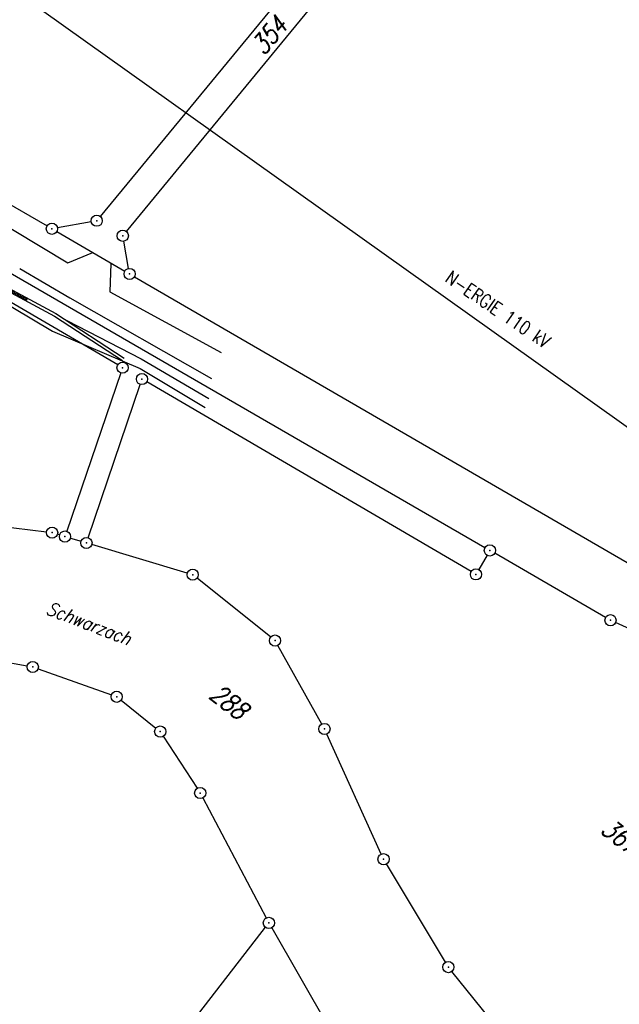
# Model space of a CAD drawing. Extents: x 448814 to 449970, y 436659 to 437685.
# Tile 27 of 132: x 449298 to 449379, y 437011 to 437143. Entities that reach past the tile are written whole.
import ezdxf

# ---------------------------------------------------------------- set-up
doc = ezdxf.new("R2010")
doc.units = 0
doc.header["$LTSCALE"] = 2
doc.header["$MEASUREMENT"] = 0
doc.linetypes.add('AUSGEZOGEN', pattern=[0])
doc.layers.get('0').update_dxf_attribs({"linetype": 'AUSGEZOGEN'})
for name, color, linetype in [('213_FLSTNR', 8, 'AUSGEZOGEN'), ('213_GRENZL', 8, 'AUSGEZOGEN'), ('213_GRENZP', 8, 'AUSGEZOGEN'), ('DB-Bestand', 8, 'CONTINUOUS'), ('DB-Weg-Boeschungen', 15, 'CONTINUOUS'), ('FBRTOP', 250, 'AUSGEZOGEN'), ('STROMLTG', 4, 'AUSGEZOGEN')]:
    doc.layers.add(name, color=color, linetype=linetype)
doc.styles.add('ROMANS', font='romans.shx', dxfattribs={"width": 0.8})

# ---------------------------------------------------------------- blocks, each defined once
blk = doc.blocks.new('*X105')
at = {"color": 0, "linetype": 'ByBlock'}
for p, q in [((-38578, 499768), (-37410, 500936)), ((-37705, 500292), (-37997, 500584)), ((-37506, 500411), (-37798, 500703)), ((-37781, 500246), (-36613, 501415)), ((-37308, 500531), (-37599, 500822)), ((-37109, 500650), (-37400, 500942)), ((-36910, 500770), (-37202, 501061)), ((-36711, 500889), (-37003, 501181)), ((-36984, 500725), (-36385, 501324)), ((-36513, 501008), (-36804, 501300)), ((-36314, 501128), (-36605, 501419)), ((-39177, 499806), (-39003, 499979)), ((-39138, 499816), (-39173, 499851)), ((-39137, 499497), (-39138, 499497)), ((-38699, 499695), (-38991, 499986)), ((-38906, 499583), (-38972, 499649)), ((-38945, 499719), (-38206, 500458)), ((-38500, 499814), (-38792, 500106)), ((-38302, 499934), (-38593, 500225)), ((-38103, 500053), (-38394, 500345)), ((-37904, 500173), (-38196, 500464))]:
    blk.add_line(p, q, dxfattribs=at)
blk = doc.blocks.new('GST')
at = {"color": 0}
blk.add_circle((0, 0), 0.75, dxfattribs=at)
blk.add_point((0, 0), dxfattribs=at)

msp = doc.modelspace()

# ---------------------------------------------------------------- linework, layer by layer
at = {"layer": '213_GRENZL'}
for p, q in [((449365.46, 437184.77), (449309.09, 437116.2)), ((449368.51, 437182.19), (449312.57, 437114.18)), ((449242.58, 437149.36), (449301.96, 437114.92)), ((449238.28, 437142.59), (449360.55, 437071.89)), ((449307.87, 437115.49), (449303.35, 437114.68)), ((449303.26, 437114.17), (449312.36, 437108.88)), ((449312.88, 437109.24), (449312.23, 437112.87)), ((449311.43, 437096.34), (449289.06, 437109.41)), ((449313.66, 437108.13), (449380.94, 437069.1)), ((449311.83, 437095.25), (449304.6, 437074.08)), ((449307.48, 437073.22), (449314.42, 437093.73)), ((449358.7, 437068.69), (449315.31, 437094.06)), ((449287.93, 437075.74), (449301.9, 437073.99)), ((449303.65, 437073.59), (449303.36, 437073.68)), ((449305.08, 437073.16), (449306.52, 437072.73)), ((449320.73, 437068.49), (449307.96, 437072.3)), ((449360.83, 437070.87), (449359.72, 437068.96)), ((449376.69, 437062.55), (449361.85, 437071.14)), ((449331.88, 437059.92), (449322.04, 437067.8)), ((449414.77, 437045), (449378.02, 437061.86)), ((449287.63, 437058.22), (449299.32, 437056.06)), ((449338.72, 437048.29), (449332.83, 437058.8)), ((449300.76, 437055.67), (449310.58, 437052.18)), ((449311.87, 437051.47), (449316.53, 437047.75)), ((449317.52, 437046.65), (449322.04, 437039.69)), ((449346.67, 437030.9), (449339.39, 437046.95)), ((449322.8, 437038.4), (449331.29, 437022.36)), ((449355.27, 437016.42), (449347.37, 437029.57)), ((449301.74, 436983.06), (449331.18, 437021.1)), ((449332.02, 437021.04), (449340.28, 437006.63)), ((449366.06, 437002.91), (449356.12, 437015.19))]:
    msp.add_line(p, q, dxfattribs=at)
at = {"layer": 'DB-Bestand', "linetype": 'Continuous'}
for points in [[(449252.05, 437141.2), (449268.25, 437131.75), (449286.65, 437120.85), (449304.76, 437109.97)], [(449247.2, 437134), (449267.75, 437121.7), (449286.95, 437110.2), (449302.7, 437100.85), (449314.4, 437095.85), (449323.1, 437090.65)], [(449304.76, 437109.97), (449308.1, 437111.35)], [(449298.31, 437109.25), (449305, 437105.3), (449323.95, 437094.5)], [(449310.48, 437109.9), (449310.35, 437106.1), (449325.25, 437098)], [(449304.59, 437102.26), (449314.55, 437097.15), (449323.6, 437091.85)]]:
    msp.add_lwpolyline(points, dxfattribs=at)
at = {"layer": 'DB-Weg-Boeschungen', "linetype": 'Continuous'}
for p, q in [((449296.76, 437106.63), (449303.15, 437103.2)), ((449296.57, 437106.28), (449302.94, 437102.86)), ((449302.94, 437102.86), (449312.08, 437096.9)), ((449303.15, 437103.2), (449312.3, 437097.24))]:
    msp.add_line(p, q, dxfattribs=at)
at = {"layer": 'FBRTOP'}
msp.add_lwpolyline([(448968.07, 437551.85, -0.000001), (448991.97, 437533.4, 0.000001), (449021.66, 437510.48, 0), (449059.52, 437481.26, 0), (449100.82, 437449.38, 0.000002), (449140.4, 437418.83, -0.000003), (449179.98, 437388.28, -0.000004), (449219.56, 437357.73, 0.000004), (449259.14, 437327.18), (449338.3, 437266.08), (449437.26, 437189.7), (449516.42, 437128.6), (449635.16, 437036.94), (449660.73, 437017.16, -0.000002)], format="xyb", dxfattribs=at)
at = {"layer": 'FBRTOP', "const_width": 0.5}
for points in [[(448966.25, 437549.49, -0.000001), (448990.15, 437531.04), (449019.84, 437508.13), (449057.7, 437478.9), (449099, 437447.02, 0.000002), (449138.58, 437416.47, -0.000003), (449178.16, 437385.92, -0.000004), (449217.74, 437355.37, 0.000004), (449257.32, 437324.82), (449336.48, 437263.72), (449435.43, 437187.34), (449514.6, 437126.24), (449633.34, 437034.58), (449658.91, 437014.8)], [(448958.91, 437539.97, -0.000001), (448982.81, 437521.52, 0.000001), (449012.49, 437498.61, 0), (449050.36, 437469.38, 0), (449091.65, 437437.51, 0.000002), (449131.24, 437406.96, -0.000003), (449170.82, 437376.41, -0.000004), (449210.4, 437345.85, 0.000004), (449249.98, 437315.3), (449329.14, 437254.2), (449428.09, 437177.82), (449507.25, 437116.72), (449574.42, 437064.88)], [(448965.93, 437529.5, -0.000001), (448980.36, 437518.36, 0.000001), (449010.05, 437495.44, 0.000001), (449047.91, 437466.22, 0.000001), (449089.21, 437434.34, 0.000002), (449128.79, 437403.79, -0.000003), (449168.37, 437373.24, -0.000004), (449207.95, 437342.69, 0.000004), (449247.53, 437312.14), (449326.69, 437251.03), (449425.65, 437174.66), (449504.81, 437113.55), (449571.97, 437061.72)]]:
    msp.add_lwpolyline(points, format="xyb", dxfattribs=at)
at = {"layer": 'STROMLTG', "flags": 128}
msp.add_lwpolyline([(449808.66, 436783.33), (449699.48, 436860.62), (449444.3, 437041.88), (449195.4, 437219.16), (448919.45, 437415.95), (448883.12, 437441.79)], dxfattribs=at)

# ---------------------------------------------------------------- block references
at = {"layer": '213_GRENZP', "rotation": 322.3369117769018}
for p in [(449308.61, 437115.62), (449302.61, 437114.54), (449312.09, 437113.6), (449313.01, 437108.5), (449312.07, 437095.96), (449314.66, 437094.44), (449302.64, 437073.89), (449304.36, 437073.37), (449307.24, 437072.51), (449361.2, 437071.51), (449321.45, 437068.27), (449359.34, 437068.31), (449377.34, 437062.17), (449332.46, 437059.45), (449300.05, 437055.92), (449311.28, 437051.93), (449339.08, 437047.63), (449317.11, 437047.28), (449322.45, 437039.06), (449346.98, 437030.21), (449331.64, 437021.69), (449355.65, 437015.77)]:
    msp.add_blockref('GST', p, dxfattribs=at)
at = {"layer": 'DB-Weg-Boeschungen', "linetype": 'Continuous', "xscale": 0.001000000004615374, "yscale": 0.0009999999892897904, "zscale": 0.001, "rotation": 300.7798142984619}
msp.add_blockref('*X105', (448887.22, 436817.23), dxfattribs=at)

# ---------------------------------------------------------------- texts
at = {"layer": '213_FLSTNR', "style": 'ROMANS', "oblique": 15, "width": 0.8}
for s, rotation, p in [('354', 49.8903, (449330.96, 437137.62)), ('288', 322.3369, (449323.49, 437051.88)), ('367', 322.3369, (449375.86, 437033.85))]:
    msp.add_text(s, height=2.5, rotation=rotation, dxfattribs=at).set_placement(p)
at = {"layer": 'DB-Bestand', "linetype": 'Continuous', "style": 'ROMANS', "oblique": 15, "width": 0.8337}
msp.add_text('Schwarzach', height=1.8, rotation=339, dxfattribs=at).set_placement((449301.7, 437063.05))
at = {"layer": 'STROMLTG', "style": 'ROMANS', "width": 0.8}
msp.add_text('N-ERGIE 110 kV', height=1.8, rotation=325.7513, dxfattribs=at).set_placement((449355.07, 437107.58))

doc.saveas('drawing.dxf')
